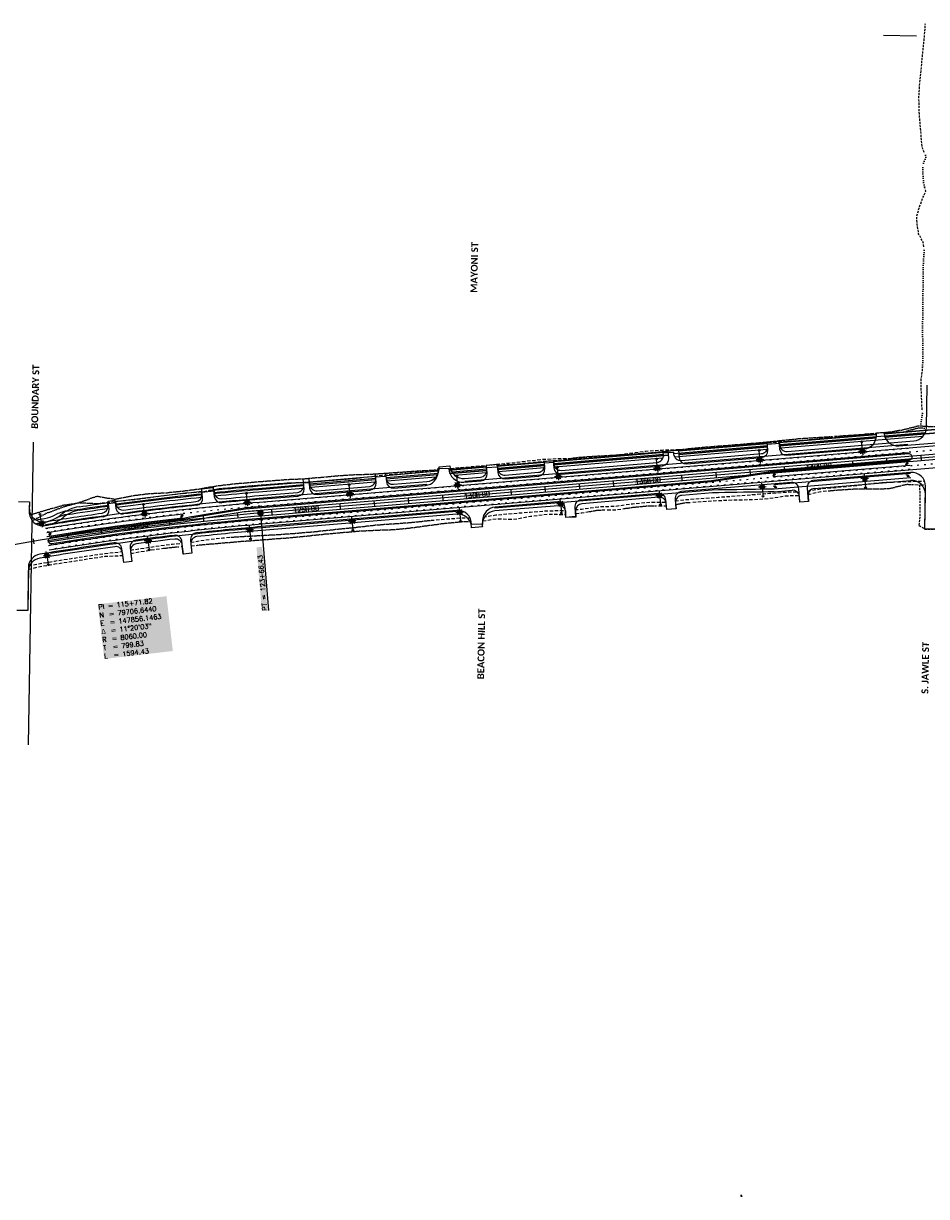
# Model space of a CAD drawing. Extents: x 114466 to 237039, y 16086 to 93345.
# Tile 23 of 81: x 147962 to 150595, y 77780 to 81200. Entities that reach past the tile are written whole.
import ezdxf
from ezdxf.enums import TextEntityAlignment as Align

# ---------------------------------------------------------------- set-up
doc = ezdxf.new("R2010")
doc.units = 0
doc.header["$LTSCALE"] = 50
doc.header["$MEASUREMENT"] = 0
for name, pattern in [('CUT', [0.3, 0.2, -0.1]), ('DOT_050%', [0.125, 0.001, -0.124]), ('FILL', [0.1, 0, -0.1]), ('HIDDEN_050%', [0.1875, 0.125, -0.0625]), ('SkipStripe', [0.4, 0.1, -0.3])]:
    doc.linetypes.add(name, pattern=pattern)
doc.layers.get('0').update_dxf_attribs({"color": 1})
for name, color, linetype in [('CUT-JAWLE', 4, 'HIDDEN_050%'), ('elrp', 101, 'Continuous'), ('ety', 4, 'Continuous'), ('FILL-JAWLE', 7, 'DOT_050%'), ('pleslc-4lane', 4, 'CUT'), ('pleslc-5lane', 24, 'CUT'), ('pleslf-4lane', 7, 'FILL'), ('pleslf-5lane', 27, 'FILL'), ('PLFMC-4', 17, 'Continuous'), ('PLFMC-5', 7, 'Continuous'), ('PLFMK-4', 34, 'SkipStripe'), ('PLFMK-5', 4, 'SkipStripe'), ('plpc-align', 3, 'Continuous'), ('PLPC-STERL_SHIFT2', 6, 'Continuous'), ('PLYP-4', 24, 'Continuous'), ('PLYP-5', 5, 'Continuous'), ('PLYSP-4', 96, 'Continuous'), ('PLYSP-5', 86, 'Continuous'), ('PSFLP', 2, 'Continuous'), ('PTPC-STERL_SHIFT2', 4, 'Continuous'), ('PTPC-STERL_SHIFT2-B', 3, 'Continuous'), ('PTPCD-STERL_SHIFT2', 15, 'Continuous')]:
    doc.layers.add(name, color=color, linetype=linetype)
doc.layers.add('PLYSP-MED-4', color=3, linetype='Continuous', true_color=0x00ff00)
doc.layers.add('psfm', color=7, linetype='Continuous', true_color=0xff2f00)
doc.styles.add('Calibri', font='calibrib.ttf')
doc.styles.add('cdl_greek', font='greeks.shx', dxfattribs={"height": 14})
doc.styles.add('L140', font='ROMANSM.shx', dxfattribs={"height": 14})

# ---------------------------------------------------------------- blocks, each defined once
blk = doc.blocks.new('*U83')
h = blk.add_hatch(color=155)
edge = h.paths.add_edge_path()
edge.add_arc((0, 0), 0.5, 0, 360)
blk.add_line((-4.17, 0), (-0.17, 0))
blk.add_circle((0, 0), 0.5)
blk = doc.blocks.new('LUMINARIE')
h = blk.add_hatch(color=155)
edge = h.paths.add_edge_path()
edge.add_arc((0, 0.125), 0.125, -90, 270)
for p, q in [((-0.125, 0.125), (-0.225, 0.125)), ((0, 0.25), (0, 0.35)), ((0.125, 0.125), (0.225, 0.125))]:
    blk.add_line(p, q)
at = {"ltscale": 0.8}
for p, q in [((-0.088, 0.213), (-0.141, 0.266)), ((-0.088, 0.037), (-0.141, -0.016)), ((0.088, 0.213), (0.141, 0.266)), ((0.088, 0.037), (0.141, -0.016))]:
    blk.add_line(p, q, dxfattribs=at)
blk.add_circle((0, 0.125), 0.125)
blk = doc.blocks.new('light_pole')
at = {"layer": 'PSFLP', "xscale": 50, "yscale": 50, "zscale": 50}
blk.add_blockref('LUMINARIE', (0, 20.8), dxfattribs=at)
at = {"layer": 'PSFLP', "xscale": 5, "yscale": 5, "zscale": 4.999999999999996, "rotation": 270.000000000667}
blk.add_blockref('*U83', (0, 0), dxfattribs=at)
blk = doc.blocks.new('sta_tic')
blk.add_line((0, -0.04165), (0, 0.04165))
blk = doc.blocks.new('lbl_tic')
blk.add_line((0, -0.04165), (0, 0.04165))
blk = doc.blocks.new('CRV_CIR')
at = {"color": 155, "const_width": 0.063, "flags": 128}
blk.add_lwpolyline([(-0.0315, 0, 1), (0.0315, 0, 1)], format="xyb", close=True, dxfattribs=at)
for radius in [0.07, 0.0187]:
    blk.add_circle((0, 0), radius)
blk = doc.blocks.new('arrow_lt')
h = blk.add_hatch(color=256)
edge = h.paths.add_edge_path()
edge.add_arc((-0.2, -6), 2.25, 0, 90, ccw=False)
edge.add_line((2, -6), (2, -8))
edge.add_line((2, -8), (3, -8))
edge.add_line((3, -8), (3, -5.3))
edge.add_arc((-0.2, -5.3), 3.25, 0, 90)
edge.add_line((-0.2, -2.1), (-0.8, -2.1))
edge.add_line((-0.8, -2.1), (-0.2, 0))
edge.add_line((-0.2, 0), (-3, -2.7))
edge.add_line((-3, -2.7), (-0.5, -6))
edge.add_line((-0.5, -6), (-0.9, -3.8))
edge.add_line((-0.9, -3.8), (-0.2, -3.8))
at = {"flags": 128}
blk.add_lwpolyline([(-0.2, -3.8, -0.414214), (2, -6), (2, -8), (3, -8), (3, -5.3, 0.414214), (-0.2, -2.1), (-0.8, -2.1), (-0.2, 0), (-3, -2.7), (-0.5, -6), (-0.9, -3.8)], format="xyb", close=True, dxfattribs=at)

msp = doc.modelspace()

# ---------------------------------------------------------------- linework, layer by layer
at = {"layer": 'CUT-JAWLE', "flags": 128}
for points in [[(150588.88833, 80824.15822), (150583.48748, 80836.73888), (150580.60492, 80861.78391), (150578.81224, 80886.81293), (150576.53962, 80911.849), (150574.50697, 80936.88155), (150573.81418, 80961.89442), (150573.33136, 80986.9042), (150574.85833, 81011.88447), (150576.53528, 81036.86254), (150579.48209, 81061.82196), (150581.75898, 81086.79122), (150584.30583, 81111.75652), (150586.89268, 81136.72122), (150589.46954, 81161.68608), (150591.27647, 81186.66224), (150592.03582, 81200.23255)], [(150587.17507, 80549.15373), (150586.00876, 80561.67221), (150572.46735, 80586.87376), (150568.6049, 80611.93318), (150566.78223, 80636.96264), (150573.77861, 80661.86259), (150582.59479, 80686.73582), (150593.14078, 80711.58364), (150589.97469, 80724.13149)], [(150582.67506, 80074.1686), (150581.93371, 80086.68083), (150581.09093, 80111.69591), (150579.95818, 80136.71524), (150579.48537, 80161.72488), (150583.67205, 80186.66609), (150583.96058, 80199.1632)], [(150573.96473, 79736.76012), (150576.64157, 79761.72351), (150577.11865, 79786.7192), (150577.24577, 79811.72003), (150576.55298, 79836.7329), (150575.28349, 79855.39302)]]:
    msp.add_lwpolyline(points, dxfattribs=at)
at = {"layer": 'CUT-JAWLE'}
msp.add_lwpolyline([(150573.96473, 79736.76012), (150590.68308, 79726.09337), (150622.67972, 79725.62937), (150642.56733, 79735.75268)], dxfattribs=at)
at = {"layer": 'elrp'}
msp.add_line((150469.78831, 81166.11826), (150565.84954, 81164.58394), dxfattribs=at)
at = {"layer": 'FILL-JAWLE', "flags": 128}
for points in [[(150589.97469, 80724.13149), (150586.80859, 80736.67933), (150585.10591, 80761.70703), (150584.37312, 80786.72049), (150594.28918, 80811.57756), (150588.88833, 80824.15822)], [(150583.96058, 80199.1632), (150584.24912, 80211.66031), (150584.40623, 80236.6607), (150584.73333, 80261.65859), (150584.18052, 80286.6694), (150583.86768, 80311.67669), (150584.19478, 80336.67459), (150584.2719, 80361.67615), (150584.67899, 80386.67287), (150585.02608, 80411.67046), (150585.39317, 80436.66777), (150585.30031, 80461.67183), (150585.35744, 80486.67368), (150586.78442, 80511.65542), (150588.34138, 80536.63526), (150587.17507, 80549.15373)], [(150578.28409, 80027.01412), (150579.33973, 80036.71354), (150583.41642, 80061.65636), (150582.67506, 80074.1686)]]:
    msp.add_lwpolyline(points, dxfattribs=at)
at = {"layer": 'pleslc-4lane', "flags": 128}
for points in [[(149206.6556, 79902.84293), (149227.81166, 79904.89285), (149277.63541, 79909.08763), (149327.40431, 79913.94013), (149377.19315, 79918.55346), (149426.88726, 79924.30285), (149476.62126, 79929.57389), (149526.56715, 79932.30376), (149576.77066, 79931.94435), (149626.63678, 79935.63089), (149676.3525, 79941.12118), (149726.04744, 79946.8606), (149775.68421, 79953.2976), (149825.57609, 79956.67522), (149875.63002, 79958.10958), (149925.56594, 79960.95903), (149975.41212, 79964.88475), (150025.18933, 79969.63759), (150075.02886, 79973.64303), (150124.84097, 79977.97733), (150174.77358, 79980.86664), (150224.65549, 79984.36385), (150274.43768, 79989.0569), (150324.17916, 79994.23826), (150373.95138, 79999.0509), (150423.70615, 80004.07281), (150473.53571, 80008.19783), (150523.67689, 80008.58582), (150548.22396, 80015.05803)], [(148954.17372, 79877.11289), (148979.02866, 79879.89291), (149028.78427, 79884.90486), (149078.59139, 79889.29895), (149128.33702, 79894.43048), (149174.21031, 79899.63567)], [(148203.52329, 79803.63656), (148228.60105, 79806.60863), (148278.8812, 79811.5068), (148328.9357, 79818.07664), (148378.94571, 79825.07103), (148429.14592, 79830.47354), (148479.44627, 79834.89796), (148504.38589, 79839.20801)], [(149913.52228, 79804.54223), (149938.46697, 79806.24599), (149988.36633, 79809.53392), (150038.38619, 79811.37686), (150088.49579, 79812.14354), (150138.35194, 79815.94967), (150187.90229, 79823.42308), (150224.71914, 79824.15506)], [(150249.56188, 79827.08159), (150287.22154, 79835.74898), (150312.12469, 79837.95101)], [(150561.49395, 79855.92034), (150586.66093, 79854.95835), (150589.39329, 79855.20547)], [(149814.05179, 79794.03004), (149836.8153, 79793.71362)], [(149301.21686, 79749.8538), (149340.54881, 79756.30722), (149390.86034, 79754.65231), (149440.27607, 79763.74011), (149489.97766, 79769.3998), (149540.18366, 79769.0105), (149543.63315, 79769.31204)], [(149572.09651, 79771.80019), (149589.99411, 79773.36472), (149614.73812, 79777.47513)], [(149664.52613, 79782.09842), (149689.57013, 79782.61131), (149714.36691, 79786.08891)], [(148275.19362, 79654.62209), (148298.50894, 79659.79117), (148347.49487, 79667.27438), (148372.08646, 79670.24863)], [(148421.40914, 79674.94623), (148425.45816, 79675.22838)], [(148450.404, 79677.11425), (148470.77067, 79679.23834)], [(147976.44701, 79608.53821), (148004.58484, 79615.92719), (148053.37762, 79624.4775), (148102.33888, 79631.99417), (148151.26677, 79639.73103), (148200.28023, 79646.9071), (148249.98166, 79649.03252), (148251.68012, 79649.40907)]]:
    msp.add_lwpolyline(points, dxfattribs=at)
at = {"layer": 'pleslc-5lane', "flags": 128}
for points in [[(149402.45071, 79916.50524), (149427.35012, 79918.75211), (149477.10572, 79923.76406), (149526.98846, 79927.2513), (149551.75159, 79931.1325)], [(150247.71127, 79837.19542), (150286.57254, 79843.53197), (150336.36554, 79848.09547), (150386.15106, 79852.74866), (150435.76955, 79859.4049), (150460.70843, 79861.17841)], [(150510.65142, 79863.94316), (150535.65553, 79864.93439), (150585.74851, 79865.90038), (150589.48247, 79866.43088)], [(149862.6823, 79808.21044), (149887.83801, 79811.70769), (149937.70911, 79815.33445), (149987.56942, 79819.09075), (150037.44136, 79822.70754), (150087.29751, 79826.51367), (150137.14203, 79830.45932), (150187.00151, 79834.22559), (150223.79993, 79835.13327)], [(149569.97303, 79782.82456), (149589.07088, 79784.4363), (149638.66694, 79791.3616), (149688.6951, 79793.10489), (149738.27703, 79800.19961), (149788.10326, 79804.3645), (149835.87371, 79804.79115)], [(149165.21548, 79753.02094), (149190.10616, 79755.37244), (149239.9914, 79758.82979), (149263.99579, 79759.29747)], [(149302.37499, 79761.65709), (149339.63473, 79767.26918), (149389.42357, 79771.88251), (149439.27972, 79775.68864), (149489.12923, 79779.57449), (149539.24797, 79780.23155), (149542.0722, 79780.4699)], [(148449.45748, 79687.72687), (148494.0339, 79694.92605), (148543.31458, 79700.70155), (148568.06109, 79702.49557)], [(147976.48822, 79618.84885), (148003.17308, 79624.35983), (148052.02933, 79632.84962), (148101.03949, 79640.39426), (148150.03125, 79648.05989), (148199.11749, 79655.09495), (148248.4368, 79660.41819), (148250.15362, 79660.69736)], [(148273.85098, 79664.55071), (148297.39784, 79668.3796), (148346.43463, 79675.88938), (148395.6214, 79682.2714), (148424.60084, 79685.05055)]]:
    msp.add_lwpolyline(points, dxfattribs=at)
at = {"layer": 'pleslf-4lane', "flags": 128}
for points in [[(150548.22396, 80015.05803), (150572.77103, 80021.53024), (150595.00263, 80020.43498)], [(148504.38589, 79839.20801), (148529.32551, 79843.51806), (148579.61253, 79848.19592), (148629.91598, 79852.69121), (148679.93081, 79856.58775), (148729.78198, 79860.45368), (148779.78687, 79862.476), (148829.64053, 79866.31203), (148879.47342, 79870.39719), (148929.31877, 79874.33287), (148954.17372, 79877.11289)], [(150312.12469, 79837.95101), (150337.02783, 79840.15303), (150386.938, 79843.31141), (150437.11657, 79843.25096), (150487.20291, 79844.29668), (150536.32696, 79856.88234), (150561.49395, 79855.92034)], [(147983.30128, 79768.53155), (148028.0653, 79781.65232), (148077.013, 79795.71695), (148127.03039, 79803.11318), (148178.44554, 79800.66449), (148203.52329, 79803.63656)], [(149714.36691, 79786.08891), (149739.16369, 79789.56652), (149788.93591, 79794.37915), (149814.05179, 79794.03004)], [(149863.87262, 79798.2597), (149888.57758, 79802.83848), (149913.52228, 79804.54223)], [(149614.73812, 79777.47513), (149639.48213, 79781.58553), (149664.52613, 79782.09842)], [(148470.77067, 79679.23834), (148495.40113, 79681.8071), (148544.75346, 79686.01186), (148594.09871, 79690.20866), (148643.48482, 79693.87981), (148693.17587, 79697.74903), (148743.03617, 79701.50533), (148792.7951, 79706.47742), (148842.51331, 79711.93781), (148892.32292, 79716.302), (148942.14501, 79720.51671), (148992.09506, 79723.19675), (149042.14649, 79724.66101), (149091.88464, 79729.88223), (149141.49399, 79736.64809), (149191.11747, 79743.24454), (149240.90049, 79747.92762), (149265.97649, 79748.05685)], [(148372.08646, 79670.24863), (148396.67805, 79673.22288), (148421.40914, 79674.94623)]]:
    msp.add_lwpolyline(points, dxfattribs=at)
at = {"layer": 'pleslf-5lane', "flags": 128}
for points in [[(150471.57888, 80007.13276), (150473.6105, 80007.30094), (150523.13758, 80015.05338), (150572.28574, 80027.35004), (150622.69449, 80024.52917), (150672.95118, 80023.53197), (150722.8655, 80026.64053), (150747.74039, 80029.18138)], [(149551.75159, 79931.1325), (149576.51471, 79935.0137), (149626.3825, 79938.68031), (149676.32757, 79941.42014), (149726.28759, 79943.9806), (149776.16618, 79947.51766), (149825.96749, 79951.98151), (149875.66243, 79957.72093), (149925.38728, 79963.1016), (149975.20272, 79967.39603), (150025.07216, 79971.04272), (150074.87846, 79975.44677), (150124.72464, 79979.37249), (150174.44451, 79984.81295), (150224.18266, 79990.03417), (150274.07787, 79993.37192), (150323.99717, 79996.42068), (150373.8849, 79999.84813), (150423.78094, 80003.17592), (150449.65387, 80005.31775)], [(147987.7418, 79750.37685), (148029.51236, 79772.89655), (148077.84371, 79790.92361), (148126.93771, 79804.73278), (148175.39318, 79822.15885), (148227.68946, 79813.32706), (148277.3621, 79823.24894), (148327.49436, 79829.78828), (148378.12103, 79832.13304), (148428.4002, 79837.22247), (148478.49988, 79843.97877), (148528.41695, 79852.79367), (148578.68118, 79858.35331), (148629.04851, 79862.84422), (148655.74668, 79865.13766), (148679.06825, 79866.93185), (148728.92357, 79870.74795), (148778.90769, 79873.01941), (148828.73227, 79877.20422), (148878.52443, 79881.77769), (148928.43377, 79884.94604), (148978.47772, 79886.49998), (149028.37709, 79889.78791), (149078.24072, 79893.50435), (149128.15254, 79896.6428), (149170.855, 79899.01101)], [(149202.94261, 79901.18454), (149227.97204, 79902.96953), (149277.80742, 79907.02479), (149312.51249, 79909.42309)], [(149343.43294, 79911.66742), (149377.5513, 79914.25837), (149402.45071, 79916.50524)], [(150460.70843, 79861.17841), (150485.64731, 79862.95193), (150510.65142, 79863.94316)], [(148568.06109, 79702.49557), (148592.8076, 79704.28959), (148642.36621, 79706.97211), (148668.8164, 79708.40164), (148692.19115, 79709.55804), (148742.0847, 79712.91573), (148791.90927, 79717.10055), (148841.67817, 79721.95305), (148891.39305, 79727.4533), (148941.14866, 79732.46524), (148990.83279, 79738.33422), (149040.71886, 79741.78159), (149090.59911, 79745.29873), (149140.3248, 79750.66943), (149165.21548, 79753.02094)]]:
    msp.add_lwpolyline(points, dxfattribs=at)
at = {"layer": 'PLFMC-4', "flags": 128}
for points in [[(149249.11925, 79865.94878), (150541.19775, 79973.69109)], [(148651.62772, 79792.04257), (150543.19211, 79949.7741)], [(150546.34985, 79911.90553), (150147.73331, 79878.66617)], [(150548.34421, 79887.98854), (150149.72767, 79854.74917)], [(150549.34139, 79876.03004), (150150.72485, 79842.79068)], [(149970.34967, 79839.79141), (149335.73846, 79786.87321)], [(150150.72485, 79842.79068), (150132.68733, 79842.49075), (150114.64982, 79842.19082), (150096.6123, 79841.8909), (150078.57478, 79841.59097), (150060.53726, 79841.29104), (150042.49974, 79840.99112), (150024.46223, 79840.69119), (150006.42471, 79840.39127), (149988.38719, 79840.09134), (149970.34967, 79839.79141)]]:
    msp.add_lwpolyline(points, dxfattribs=at)
for points in [[(150545.35267, 79923.86402), (150146.73613, 79890.62466), (149968.35587, 79863.70845), (148654.78546, 79754.174, 0.0193772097), (148036.39729, 79678.38931)], [(148026.47711, 79739.59053, -0.0193772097), (148649.63335, 79815.95956), (149138.50316, 79856.72486)], [(148606.69713, 79788.16965, -0.0013955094), (148651.62772, 79792.04257)], [(148030.31718, 79715.89974, -0.012396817), (148427.17791, 79770.16806, -0.012396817)], [(148032.23721, 79704.05434, -0.012396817), (148428.50847, 79758.24206, -0.012396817)], [(149224.6241, 79777.60773), (148656.77982, 79730.25701, 0.0193772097), (148040.23735, 79654.69851)]]:
    msp.add_lwpolyline(points, format="xyb", dxfattribs=at)
at = {"layer": 'PLFMC-4'}
msp.add_lwpolyline([(148428.50847, 79758.24206), (148446.28474, 79761.41253), (148464.0707, 79764.54357), (148481.86628, 79767.63518), (148499.67138, 79770.68731), (148517.48593, 79773.69994), (148535.30982, 79776.67304), (148553.14297, 79779.60659), (148570.9853, 79782.50056), (148588.83672, 79785.35492), (148606.69713, 79788.16965)], dxfattribs=at)
at = {"layer": 'PLFMC-5'}
for p, q in [((148650.54636, 79804.99752), (152079.80654, 80090.9526)), ((148652.5418, 79781.08062), (152081.8009, 80067.03561)), ((148653.87137, 79765.13596), (152083.13047, 80051.09094)), ((148655.86574, 79741.21896), (152085.12483, 80027.17395))]:
    msp.add_line(p, q, dxfattribs=at)
for points in [[(148026.31466, 79728.4204, -0.0194374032), (148650.54744, 79804.99761)], [(148030.16043, 79704.73053, -0.0123952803), (148426.41848, 79759.01484, -0.0123952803)], [(148032.72428, 79688.93728, -0.0194374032), (148653.87137, 79765.13596)], [(148605.68828, 79777.03612, -0.0014572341), (148652.5418, 79781.08062)], [(148032.08332, 79692.88559, -0.0123952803), (148427.75199, 79747.08916, -0.0123952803)], [(148036.57005, 79665.2474, -0.0194374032), (148655.86574, 79741.21896)]]:
    msp.add_lwpolyline(points, format="xyb", dxfattribs=at)
msp.add_lwpolyline([(148427.75199, 79747.08916), (148445.503, 79750.26131), (148463.26371, 79753.39409), (148481.03404, 79756.48749), (148498.8139, 79759.54147), (148516.6032, 79762.55601), (148534.40186, 79765.53108), (148552.20978, 79768.46665), (148570.02689, 79771.3627), (148587.85308, 79774.21919), (148605.68828, 79777.03612)], dxfattribs=at)
at = {"layer": 'PLFMK-4', "flags": 128}
for points in [[(148028.39715, 79727.74514, -0.0193772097), (148650.63054, 79804.00107), (150542.19493, 79961.7326)], [(150547.34703, 79899.94703), (148655.78264, 79742.21551, 0.0193772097), (148038.31732, 79666.54391)]]:
    msp.add_lwpolyline(points, format="xyb", dxfattribs=at)
at = {"layer": 'PLFMK-5'}
for points in [[(148028.23755, 79716.57546, -0.0194374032), (148651.54462, 79793.03911), (152080.80372, 80078.9941)], [(148034.64716, 79677.09234, -0.0194374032), (148654.86855, 79753.17746), (152084.12765, 80039.13245)]]:
    msp.add_lwpolyline(points, format="xyb", dxfattribs=at)
at = {"layer": 'plpc-align'}
msp.add_line((147976.62487, 79097.50624), (147991.13861, 79979.53937), dxfattribs=at)
at = {"layer": 'PLPC-STERL_SHIFT2'}
msp.add_line((148653.20659, 79773.10829), (152082.46569, 80059.06327), dxfattribs=at)
msp.add_arc((149322.97975, 71740.98504), 8060, 94.766684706, 106.100964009, dxfattribs=at)
at = {"layer": 'PLYP-4', "flags": 128}
for points in [[(150591.74254, 80007.00651), (150167.38104, 79971.62036)], [(150584.9505, 79996.40544), (150170.34406, 79961.83273)], [(150132.00383, 79968.67036), (149857.8885, 79945.81276)], [(149827.99226, 79943.31981), (149508.49257, 79916.67775)], [(149826.69122, 79933.17661), (149511.45558, 79906.89012)], [(150130.70278, 79958.52717), (149860.85152, 79936.02513)], [(149312.74044, 79900.3546), (149211.63171, 79891.92347)], [(149481.58595, 79914.43409), (149344.62976, 79903.01375)], [(149480.28491, 79904.29089), (149347.59278, 79893.22612)], [(148989.02649, 79873.36113), (148796.44729, 79857.30256)], [(148987.72545, 79863.21793), (148799.4103, 79847.51493)], [(149171.17099, 79888.54958), (149019.421, 79875.89563)], [(149164.37896, 79877.9485), (149022.38402, 79866.108)], [(149311.43939, 79890.2114), (149220.08571, 79882.59371)]]:
    msp.add_lwpolyline(points, dxfattribs=at)
at = {"layer": 'PLYP-4'}
for points in [[(148231.77283, 79799.43969, -0.0077525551), (148482.14684, 79829.39798)], [(148517.96206, 79833.04105, -0.0039904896), (148647.2235, 79844.85926), (148779.00781, 79855.84834)], [(148521.07242, 79823.30083, -0.0039248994), (148648.05448, 79834.89385), (148777.70677, 79845.70514)], [(148088.18186, 79778.68982, -0.0037224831), (148207.99464, 79796.18412)], [(148235.22553, 79789.81568, -0.0076214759), (148481.06406, 79819.23126)], [(147997.53542, 79753.09077, -0.0008129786), (148023.59706, 79757.35863)], [(148089.7003, 79768.80578, -0.0036569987), (148207.25845, 79785.98659)]]:
    msp.add_lwpolyline(points, format="xyb", dxfattribs=at)
for centre, radius, start, end in [((148007.59678, 79856.07029), 100, 279.20705835, 297.59870148), ((148007.59678, 79856.07029), 110, 279.20705835, 297.59870148), ((148104.88473, 79669.96533), 110, 98.73382188, 117.59870148), ((148104.88473, 79669.96533), 100, 98.73382188, 117.59870148)]:
    msp.add_arc(centre, radius, start, end, dxfattribs=at)
at = {"layer": 'PLYP-5'}
for points in [[(150874.07473, 80037.57359), (150471.84987, 80004.03334)], [(150474.2053, 79994.19504), (150874.90572, 80027.60817)], [(150449.90105, 80002.20309), (150165.35281, 79978.47552)], [(150131.4704, 79975.65018), (149872.19709, 79954.0302)], [(149873.02807, 79944.06479), (150132.30138, 79965.68476)], [(150166.18379, 79968.51011), (150449.20759, 79992.11056)], [(149842.30085, 79951.53725), (149507.04065, 79923.58097)], [(149507.87163, 79913.61556), (149843.13183, 79941.57184)], [(149481.13057, 79921.42041), (149343.57613, 79909.95019)], [(149344.40712, 79899.98477), (149481.96156, 79911.455)]]:
    msp.add_lwpolyline(points, close=True, dxfattribs=at)
for points in [[(149018.49882, 79882.84302), (149170.80103, 79895.54302)], [(148646.64019, 79851.83492), (148778.83313, 79862.85807)], [(148794.77779, 79864.18764), (148988.60258, 79880.35007)], [(148795.60877, 79854.22223), (148989.43356, 79870.38466)], [(149019.3298, 79872.87761), (149169.99868, 79885.44141)], [(148647.47119, 79841.86951), (148779.66411, 79852.89265)]]:
    msp.add_lwpolyline(points, dxfattribs=at)
for points in [[(149203.15285, 79898.24074), (149312.68335, 79907.37413), (149203.15285, 79898.24074, 0.0634818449), (149205.50827, 79888.40244), (149313.51433, 79897.40872), (149205.50827, 79888.40244)], [(148228.85731, 79806.10854, -0.007844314), (148482.41058, 79836.46306, -0.007844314)], [(148230.20161, 79796.19931, -0.007844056), (148483.435, 79826.51567, -0.007844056)], [(148516.23605, 79839.90383, -0.0040223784), (148646.64181, 79851.83505)], [(148517.26048, 79829.95638, -0.0040213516), (148647.4728, 79841.86964)], [(148124.26099, 79791.22692, -0.0026301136), (148209.01778, 79803.39223)], [(148125.7338, 79781.33597, -0.0026301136), (148210.38645, 79793.48633)], [(147997.3698, 79741.91362, -0.0008140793), (148023.43034, 79746.1878)]]:
    msp.add_lwpolyline(points, format="xyb", dxfattribs=at)
for centre, radius, start, end in [((148140.46189, 79682.4265), 110, 98.46937994, 129.31608138), ((148007.4063, 79844.8956), 100, 279.2208485, 309.31608138), ((148007.4063, 79844.8956), 110, 279.2208485, 309.31608138), ((148140.46189, 79682.4265), 100, 98.46937994, 129.31608138)]:
    msp.add_arc(centre, radius, start, end, dxfattribs=at)
at = {"layer": 'PLYSP-4'}
for p, q in [((150268.1741, 79844.55663), (150548.83416, 79867.95998)), ((150151.38964, 79834.81835), (150203.39891, 79839.15523)), ((150055.00167, 77780.25378), (150055.00167, 77785.25378)), ((150055.00167, 77785.25378), (150056.50167, 77780.25378)), ((150056.50167, 77780.25378), (150055.00167, 77780.25378))]:
    msp.add_line(p, q, dxfattribs=at)
for points in [[(147947.09029, 79806.38107), (147979.08642, 79805.88316), (147978.80182, 79787.59452, 0.4668315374), (148025.19709, 79747.48747, -0.0051724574), (148191.11472, 79772.62264, 0.4134271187), (148208.13552, 79795.16468), (148207.39416, 79800.52955), (148231.16824, 79803.81483), (148231.92055, 79798.37074, 0.4126956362), (148254.36725, 79781.28281, -0.0065225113), (148464.47588, 79806.42316, 0.4132115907), (148482.25377, 79828.35963), (148481.6636, 79834.09046), (148517.4742, 79837.77833), (148518.07412, 79831.9529, 0.4124792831), (148539.89981, 79814.09514, -0.0033754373), (148648.96857, 79823.9319), (148760.82205, 79833.259, 0.4142135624), (148779.09091, 79854.8518), (148778.59232, 79860.83104), (148796.0318, 79862.28527), (148796.53039, 79856.30602, 0.4142135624), (148818.12318, 79838.03716), (148970.84073, 79850.77179, 0.4142135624), (148989.10959, 79872.36458), (148988.611, 79878.34383), (149019.00551, 79880.87833), (149019.5041, 79874.89909, 0.4142135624), (149041.0969, 79856.63023), (149137.83837, 79864.69719, 0.4142135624), (149174.37609, 79907.88278), (149205.26887, 79910.45883, 0.4142135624), (149248.45446, 79873.92111), (149294.55468, 79877.76526, 0.4142135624), (149312.82354, 79899.35806), (149312.32495, 79905.33731), (149344.21427, 79907.99646), (149344.71286, 79902.01721, 0.4142135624), (149366.30566, 79883.74835), (149463.40019, 79891.84475, 0.4142135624), (149481.66905, 79913.43755), (149481.17046, 79919.4168), (149508.07708, 79921.66045), (149508.57567, 79915.68121, 0.4142135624), (149530.16846, 79897.41235), (149809.8065, 79920.73047, 0.4142135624), (149828.07536, 79942.32327), (149827.57677, 79948.30251), (149857.47301, 79950.79547), (149857.9716, 79944.81622, 0.4142135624), (149879.5644, 79926.54736), (150113.81807, 79946.08103, 0.4142135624), (150132.08692, 79967.67382), (150131.58833, 79973.65307), (150166.96555, 79976.60306), (150167.46414, 79970.62382, 0.4142135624), (150189.05694, 79952.35496), (150558.40991, 79983.15412, 0.3858276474), (150595.08167, 80022.42843), (150596.89563, 80145.95129)], [(149971.01446, 79831.81908), (149881.92215, 79824.38996, 0.4142135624), (149863.65329, 79802.79716), (149865.10413, 79785.39829), (149837.69924, 79783.11308), (149836.2484, 79800.51196, 0.4142135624), (149814.65561, 79818.78082), (149590.30176, 79800.07266, 0.3947341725), (149571.96636, 79779.8172), (149572.27589, 79760.75061), (149543.77964, 79760.288), (149543.54468, 79774.76145, 0.4339650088), (149521.88535, 79794.36764), (149336.40325, 79778.90088, 0.4142135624), (149299.86553, 79735.71529), (149300.14031, 79732.42011), (149268.74925, 79729.80251), (149268.47448, 79733.09769, 0.4142135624), (149225.28889, 79769.6354), (148657.4446, 79722.28468, 0.0059535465), (148467.58536, 79704.17419, 0.4157788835), (148449.84754, 79682.04632), (148452.7575, 79656.25448), (148427.91511, 79653.45165), (148424.99587, 79679.32572, 0.4150323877), (148402.82416, 79696.95102, 0.0034978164), (148291.60428, 79683.29866, 0.4157602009), (148274.36021, 79660.78501), (148278.24758, 79632.0384), (148254.46406, 79628.82219), (148250.56578, 79657.64947, 0.4150143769), (148228.01183, 79674.7815, 0.0069040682), (148009.35878, 79641.52179, 0.3623318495), (147975.92435, 79602.68588), (147974.15039, 79488.6899), (147942.15426, 79489.18781)]]:
    msp.add_lwpolyline(points, format="xyb", dxfattribs=at)
for points in [[(150151.38964, 79834.81835), (150133.35212, 79834.51842), (150115.3146, 79834.21849), (150097.27709, 79833.91857), (150079.23957, 79833.61864), (150061.20205, 79833.31871), (150043.16453, 79833.01879), (150025.12701, 79832.71886), (150007.0895, 79832.41893), (149989.05198, 79832.11901), (149971.01446, 79831.81908)], [(150249.90524, 79822.96383), (150251.28117, 79806.46332), (150226.36763, 79804.38586), (150224.99171, 79820.88637)], [(150622.67972, 79725.62937), (150590.68308, 79726.09337), (150592.15389, 79827.51832)]]:
    msp.add_lwpolyline(points, dxfattribs=at)
for centre, radius, start, end in [((150552.1581, 79828.09832), 40, 359.16918297, 94.76668471), ((150205.06088, 79819.22441), 20, 4.76668471, 94.76668471), ((150269.83607, 79824.6258), 20, 94.76668471, 184.76668471)]:
    msp.add_arc(centre, radius, start, end, dxfattribs=at)
at = {"layer": 'PLYSP-5'}
for p, q in [((150449.49801, 80007.18684), (150471.42192, 80009.015)), ((150449.83041, 80003.20067), (150449.49801, 80007.18684)), ((150471.42192, 80009.015), (150471.75432, 80005.02884)), ((150514.93991, 79968.49112), (150857.38475, 79997.04651)), ((150131.10182, 79980.07034), (150164.98422, 79982.89569)), ((150133.04927, 79956.71589), (150131.10182, 79980.07034)), ((150164.98422, 79982.89569), (150166.93168, 79959.54124)), ((150188.52447, 79941.27238), (150413.29269, 79960.01508)), ((149480.9419, 79923.683), (149506.85198, 79925.84356)), ((149506.85198, 79925.84356), (149508.61952, 79904.64668)), ((149842.10835, 79953.84573), (149872.00459, 79956.33868)), ((149843.87972, 79932.60296), (149842.10835, 79953.84573)), ((149872.00459, 79956.33868), (149873.77596, 79935.09592)), ((149895.36875, 79916.82706), (150114.78041, 79935.1231)), ((149170.755, 79892.5852), (149170.92766, 79903.68047)), ((149170.92766, 79903.68047), (149202.92379, 79903.18256)), ((149312.26786, 79912.35684), (149343.16064, 79914.93289)), ((149314.26222, 79888.43985), (149312.26786, 79912.35684)), ((149343.16064, 79914.93289), (149345.155, 79891.0159)), ((149482.70944, 79902.48613), (149480.9419, 79923.683)), ((149530.21231, 79886.37783), (149825.61086, 79911.01017)), ((148777.97898, 79873.10127), (148793.92364, 79874.43084)), ((148780.412, 79843.92378), (148777.97898, 79873.10127)), ((148793.92364, 79874.43084), (148796.35666, 79845.25335)), ((148988.05893, 79886.86974), (149017.95517, 79889.36269)), ((148990.18145, 79861.41579), (148988.05893, 79886.86974)), ((149017.95517, 79889.36269), (149020.07769, 79863.90874)), ((149246.24288, 79862.69852), (149295.99336, 79866.84705)), ((149366.7478, 79872.74704), (149464.44058, 79880.89333)), ((148481.67868, 79843.56993), (148515.4998, 79847.05297)), ((148484.36123, 79817.52179), (148481.67868, 79843.56993)), ((148515.4998, 79847.05297), (148518.19185, 79820.9126)), ((148649.88265, 79812.96994), (148762.14314, 79822.33099)), ((148817.94945, 79826.9845), (148971.91259, 79839.82299)), ((149041.67048, 79845.63988), (149134.08378, 79853.34593)), ((147947.09029, 79806.38107), (147979.08642, 79805.88316)), ((147979.08642, 79805.88316), (147978.62797, 79776.42253)), ((148208.40935, 79807.79372), (148228.22108, 79810.53145)), ((148211.62175, 79784.54705), (148208.40935, 79807.79372)), ((148228.22108, 79810.53145), (148231.44376, 79787.21041))]:
    msp.add_line(p, q, dxfattribs=at)
msp.add_lwpolyline([(150622.67972, 79725.62937), (150590.68308, 79726.09337), (150592.48899, 79850.62609, 0.4431259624), (150549.16926, 79891.06775), (150265.26255, 79867.39367, 0.4142135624), (150246.99369, 79845.80087), (150250.2881, 79806.29337), (150226.3711, 79804.29901), (150223.0767, 79843.80651, 0.4142135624), (150201.4839, 79862.07537), (149880.49206, 79835.30889, 0.4142135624), (149862.2232, 79813.71609), (149864.59533, 79785.26878), (149837.68871, 79783.02512), (149835.31658, 79811.47243, 0.4142135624), (149813.72379, 79829.74129), (149587.70182, 79810.89404, 0.4142135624), (149569.43296, 79789.30125), (149571.6583, 79762.61436), (149543.75514, 79760.2876), (149541.52981, 79786.97449, 0.4142135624), (149519.93701, 79805.24335), (149337.36237, 79790.01903, 0.3855760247), (149300.69115, 79750.77977), (149300.51849, 79739.68449), (149268.52236, 79740.1824, 0.4434429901), (149225.20327, 79780.66644), (148656.53052, 79733.24663, 0.0059475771), (148466.60092, 79715.13172, 0.4157584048), (148448.86241, 79693.00566), (148453.00177, 79656.28633), (148428.15912, 79653.48582), (148424.01096, 79690.28324, 0.415049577), (148401.83973, 79707.91048, 0.003508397), (148290.13001, 79694.19957, 0.4157580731), (148272.8861, 79671.68594), (148278.24758, 79632.0384), (148254.46406, 79628.82219), (148249.09168, 79668.5503, 0.4150132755), (148226.53781, 79685.68233, 0.0068421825), (148009.54267, 79652.70312, 0.362402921), (147976.09832, 79613.86557), (147974.15039, 79488.6899), (147942.15426, 79489.18781)], format="xyb", dxfattribs=at)
for centre, radius, start, end in [((150409.96875, 79999.87674), 40, 274.76668471, 4.76668471), ((150511.61597, 80008.35278), 40, 184.76668471, 274.76668471), ((150186.8625, 79961.20321), 20, 184.76668471, 274.76668471), ((149823.94889, 79930.941), 20, 274.76668471, 4.76668471), ((149893.70679, 79936.75788), 20, 184.76668471, 274.76668471), ((150113.11844, 79955.05392), 20, 274.76668471, 4.76668471), ((149130.75984, 79893.20758), 40, 274.76668471, 359.10845808), ((149242.91895, 79902.56017), 40, 179.10845808, 274.76668471), ((149365.08583, 79892.67787), 20, 184.76668471, 274.76668471), ((149462.77861, 79900.82416), 20, 274.76668471, 4.76668471), ((149528.55034, 79906.30865), 20, 184.76668471, 274.76668471), ((148970.25062, 79859.75382), 20, 274.76668471, 4.76668471), ((149040.00852, 79865.57071), 20, 184.76668471, 274.76668471), ((149294.33139, 79886.77788), 20, 274.76668471, 4.76668471), ((148760.48117, 79842.26181), 20, 274.76668471, 4.76668471), ((148816.28749, 79846.91532), 20, 184.76668471, 274.76668471), ((149322.97975, 71740.98504), 8100, 96.069125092, 97.584356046), ((148464.46645, 79815.47294), 20, 276.06912509, 5.8798405), ((148538.08663, 79822.96145), 20, 185.8798405, 275.54696922), ((149322.97975, 71740.98504), 8100, 94.766684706, 95.546969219), ((148018.62312, 79775.80014), 40, 179.10845809, 279.2208485), ((149322.97975, 71740.98504), 8100, 98.007725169, 99.220848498), ((148191.81001, 79781.80931), 20, 278.00772517, 7.8677421), ((148251.25549, 79789.94815), 20, 187.8677421, 277.58435605)]:
    msp.add_arc(centre, radius, start, end, dxfattribs=at)
at = {"layer": 'PLYSP-MED-4'}
msp.add_lwpolyline([(148428.95199, 79754.26672, 0.0121170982), (148041.78195, 79701.54414, 1), (148044.64132, 79683.7778, -0.0190891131), (148654.45306, 79758.16017), (148664.59428, 79759.00581), (149968.02347, 79867.69462), (150146.40374, 79894.61083), (150545.02027, 79927.85019, 1), (150543.5245, 79945.78793), (148608.87731, 79784.46387), (148589.46385, 79781.40439), (148571.62129, 79778.55144), (148553.78782, 79775.65891), (148535.96352, 79772.72682), (148518.14848, 79769.75519), (148500.34278, 79766.74406), (148482.54652, 79763.69344), (148464.75978, 79760.60337), (148446.98265, 79757.47388), (148429.21081, 79754.3042)], format="xyb", dxfattribs=at)
at = {"layer": 'PTPC-STERL_SHIFT2', "color": 155}
for points in [[(150243.88846, 79897.32103), (150242.49241, 79914.06292), (150319.75848, 79903.64758), (150318.36242, 79920.38948)], [(149745.61779, 79855.77182), (149744.22174, 79872.51372), (149821.4878, 79862.09838), (149820.09175, 79878.84028)], [(149247.34712, 79814.22262), (149245.95106, 79830.96451), (149323.21713, 79820.54918), (149321.82108, 79837.29107)], [(148749.07644, 79772.67342), (148747.68039, 79789.41531), (148824.94646, 79778.99997), (148823.5504, 79795.74187)], [(148252.18627, 79721.15502), (148250.03079, 79737.81617), (148327.69037, 79730.92313), (148325.53489, 79747.58428)]]:
    msp.add_solid(points, dxfattribs=at)
at = {"layer": 'PTPCD-STERL_SHIFT2'}
msp.add_line((148653.20659, 79773.10829), (148676.88327, 79489.17028), dxfattribs=at)
at = {"layer": 'PTPCD-STERL_SHIFT2', "color": 155}
for points in [[(148673.57804, 79489.49675), (148656.83615, 79488.1007), (148658.16606, 79674.32196), (148641.42416, 79672.9259)], [(148673.57804, 79489.49675), (148656.83615, 79488.1007), (148658.16606, 79674.32196), (148641.42416, 79672.9259)], [(148197.33736, 79347.38947), (148178.74518, 79507.11101), (148397.45283, 79370.68365), (148378.86065, 79530.4052)]]:
    msp.add_solid(points, dxfattribs=at)

# ---------------------------------------------------------------- block references
at = {"layer": 'PSFLP'}
for p, rotation in [((150406.2826, 79980.50342), 184.7666847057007), ((149808.3578, 79930.64438), 184.7666847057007), ((150107.3202, 79955.5739), 184.7666847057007), ((149519.36081, 79906.54584), 184.7666847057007), ((148911.47058, 79855.85581), 184.7666847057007), ((149225.38111, 79882.03181), 184.7666847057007), ((150118.45539, 79822.03736), 4.766684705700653), ((150417.41779, 79846.96688), 4.766684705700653), ((148612.16731, 79830.76552), 185.0931816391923), ((149819.49298, 79797.10783), 4.766684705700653), ((148311.66484, 79798.33541), 187.2257788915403), ((149530.49599, 79773.0093), 4.766684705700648), ((148010.13251, 79769.54502), 189.3583761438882), ((148922.60577, 79722.31927), 4.766684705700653), ((149236.5163, 79748.49527), 4.766684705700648), ((148624.06894, 79697.29511), 5.09318163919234), ((148328.51931, 79665.39961), 7.225778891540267), ((148034.36128, 79622.52813), 9.358376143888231)]:
    msp.add_blockref('light_pole', p, dxfattribs=dict(at, rotation=rotation))
at = {"layer": 'psfm'}
for p, rotation in [((150541.86635, 79917.53759), 274.7666847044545), ((150155.23905, 79885.32783), 274.7666847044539), ((148419.87986, 79763.33157), 96.1533647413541), ((148035.22326, 79710.6317), 99.20705835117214)]:
    msp.add_blockref('arrow_lt', p, dxfattribs=dict(at, rotation=rotation))
at = {"layer": 'psfm', "xscale": -1, "rotation": 274.7666847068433}
for p in [(150544.85543, 79881.69169), (150158.23307, 79849.42262)]:
    msp.add_blockref('arrow_lt', p, dxfattribs=at)
at = {"layer": 'PTPC-STERL_SHIFT2', "xscale": 168.0672268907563, "yscale": 168.0672268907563, "zscale": 168.0672268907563}
for name, p, rotation in [('sta_tic', (150480.43371, 79925.47493), 4.76668470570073), ('sta_tic', (150580.08785, 79933.78477), 4.76668470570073), ('sta_tic', (149982.16304, 79883.92573), 4.76668470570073), ('sta_tic', (150081.81717, 79892.23557), 4.76668470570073), ('sta_tic', (150181.47131, 79900.54541), 4.76668470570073), ('lbl_tic', (150281.12544, 79908.85525), 4.76668470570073), ('sta_tic', (150380.77958, 79917.16509), 4.76668470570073), ('sta_tic', (149583.5465, 79850.68637), 4.76668470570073), ('sta_tic', (149683.20063, 79858.99621), 4.76668470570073), ('lbl_tic', (149782.85477, 79867.30605), 4.76668470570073), ('sta_tic', (149882.5089, 79875.61589), 4.76668470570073), ('sta_tic', (149184.92996, 79817.447), 4.76668470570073), ('lbl_tic', (149284.5841, 79825.75685), 4.76668470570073), ('sta_tic', (149384.23823, 79834.06669), 4.76668470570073), ('sta_tic', (149483.89237, 79842.37653), 4.76668470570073), ('lbl_tic', (148786.31342, 79784.20764), 4.76668470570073), ('sta_tic', (148885.96756, 79792.51748), 4.76668470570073), ('sta_tic', (148985.62169, 79800.82732), 4.76668470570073), ('sta_tic', (149085.27583, 79809.13716), 4.76668470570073), ('sta_tic', (148487.50559, 79757.56679), 5.949787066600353), ('sta_tic', (148587.02865, 79767.31521), 5.238921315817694), ('sta_tic', (148686.65929, 79775.8978), 4.76668470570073), ('sta_tic', (148189.76921, 79720.9245), 8.082384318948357), ('lbl_tic', (148288.86058, 79734.36965), 7.371518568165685), ('sta_tic', (148388.11113, 79746.58437), 6.660652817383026), ('sta_tic', (147992.125, 79690.3514), 9.504115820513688), ('sta_tic', (148090.85227, 79706.251), 8.793250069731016)]:
    msp.add_blockref(name, p, dxfattribs=dict(at, rotation=rotation))
at = {"layer": 'PTPC-STERL_SHIFT2-B', "xscale": 100, "yscale": 100, "zscale": 100}
msp.add_blockref('CRV_CIR', (148653.20659, 79773.10829), dxfattribs=at)

# ---------------------------------------------------------------- texts
at = {"layer": 'ety', "style": 'Calibri'}
for s, rotation, p in [('MAYONI ST', 88.82243417, (149276.62756, 80489.05423)), ('MAYONI ST', 88.82243417, (149276.62756, 80489.05423)), ('BOUNDARY ST', 88.82243417, (147996.22279, 80112.0344)), ('BOUNDARY ST', 88.82243417, (147996.22279, 80112.0344)), ('BEACON HILL ST', 89.04883291, (149296.74136, 79391.59889)), ('BEACON HILL ST', 89.04883291, (149296.74136, 79391.59889)), ('S. JAWLE ST', 89.04883291, (150591.85488, 79321.56188)), ('S. JAWLE ST', 89.04883291, (150591.85488, 79321.56188))]:
    msp.add_text(s, height=20, rotation=rotation, dxfattribs=at).set_placement(p, align=Align.MIDDLE)
at = {"layer": 'PTPC-STERL_SHIFT2', "style": 'L140'}
for s, rotation, p in [('140+00', 4.76668471, (150281.12544, 79908.85525)), ('135+00', 4.76668471, (149782.85477, 79867.30605)), ('130+00', 4.76668471, (149284.5841, 79825.75685)), ('125+00', 4.76668471, (148786.31342, 79784.20764)), ('120+00', 7.37151857, (148288.86058, 79734.36965))]:
    msp.add_text(s, height=14, rotation=rotation, dxfattribs=at).set_placement(p, align=Align.MIDDLE_CENTER)
at = {"layer": 'PTPCD-STERL_SHIFT2', "style": 'L140'}
msp.add_text('PT = 123+66.43', height=14, rotation=94.76668471, dxfattribs=at).set_placement((148676.88327, 79489.17028), align=Align.BOTTOM_LEFT)
at = {"layer": 'PTPCD-STERL_SHIFT2'}
for s, style, p in [('= 115+71.82', 'L140', (148209.0664, 79495.13653)), ('PI', 'L140', (148181.25419, 79491.89909)), ('N', 'L140', (148184.02915, 79468.06005)), ('= 79706.6440', 'L140', (148211.84135, 79471.2975)), ('E', 'L140', (148186.8041, 79444.22102)), ('= 147856.1463', 'L140', (148214.61631, 79447.45846)), ('= 11%%d20\'03"', 'L140', (148217.39126, 79423.61942)), ('D', 'cdl_greek', (148189.57905, 79420.38198)), ('= 8060.00', 'L140', (148220.16621, 79399.78039)), ('R', 'L140', (148192.354, 79396.54294)), ('T', 'L140', (148195.12895, 79372.70391)), ('= 799.83', 'L140', (148222.94116, 79375.94135)), ('L', 'L140', (148197.90391, 79348.86487)), ('= 1594.43', 'L140', (148225.71612, 79352.10232))]:
    msp.add_text(s, height=14, rotation=6.6395605, dxfattribs=dict(at, style=style)).set_placement(p)

doc.saveas('drawing.dxf')
